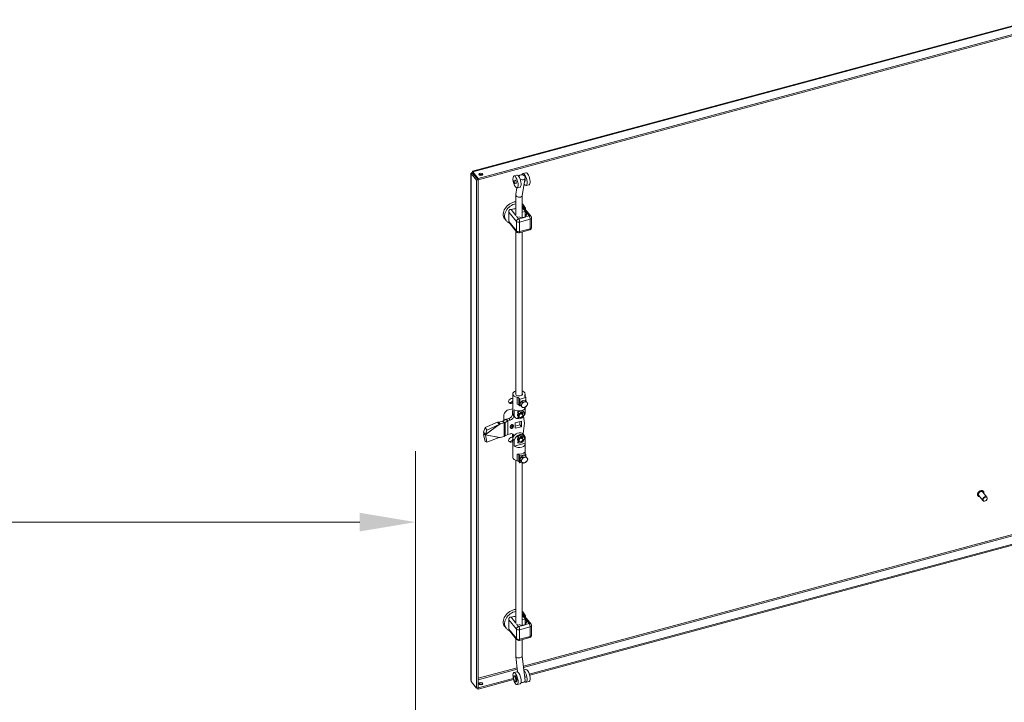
# Model space of a CAD drawing. Header units: inches. Extents: x 8 to 265, y 5 to 155.
# Tile 118 of 152: x 207 to 235, y 48 to 68. Entities that reach past the tile are written whole.
import ezdxf

# ---------------------------------------------------------------- set-up
doc = ezdxf.new("R2010")
doc.units = ezdxf.units.IN
doc.header["$LTSCALE"] = 16
doc.header["$MEASUREMENT"] = 0
for name, color, linetype, lineweight in [('Dimension (ANSI)', 7, 'Continuous', 5), ('Visible (ANSI)', 7, 'Continuous', 5), ('Visible Narrow (ANSI)', 7, 'Continuous', 5)]:
    doc.layers.add(name, color=color, linetype=linetype, lineweight=lineweight)
doc.styles.add('TAHOMA', font='tahoma.ttf')
doc.dimstyles.new('Default (ANSI)', dxfattribs={"dimscale": 16, "dimtxt": 0.07, "dimasz": 0.098425, "dimexe": 0.125, "dimexo": 0.0625, "dimgap": 0.031496, "dimtad": 0, "dimtih": 1, "dimtoh": 1, "dimrnd": 1e-08, "dimzin": 0, "dimdsep": 46, "dimtxsty": 'TAHOMA', "dimcen": 0.09, "dimdle": 0.393701, "dimclrd": 256, "dimclre": 256, "dimclrt": 256, "dimadec": 0, "dimazin": 0, "dimtfac": 1, "dimtofl": 0, "dimtmove": 0, "dimatfit": 3, "dimfxl": 1, "dimtolj": 1, "dimtzin": 0, "dimlwd": -1, "dimlwe": -1, "dimarcsym": 0})

# ---------------------------------------------------------------- blocks, each defined once
blk = doc.blocks.new('*D39')
at = {"layer": 'Defpoints', "color": 0, "transparency": 16777216}
for p in [(218.039, 53.522), (159.664, 45.403), (218.039, 45.403)]:
    blk.add_point(p, dxfattribs=at)
at = {"layer": 'Dimension (ANSI)', "transparency": 16777216}
for p, q in [((159.664, 46.403), (159.664, 55.522)), ((218.039, 46.403), (218.039, 55.522)), ((161.239, 53.522), (185.178, 53.522)), ((216.464, 53.522), (192.525, 53.522))]:
    blk.add_line(p, q, dxfattribs=at)
for points in [[(161.239, 53.784), (161.239, 53.259), (159.664, 53.522)], [(216.464, 53.784), (216.464, 53.259), (218.039, 53.522)]]:
    blk.add_solid(points, dxfattribs=at)
at = {"layer": 'Dimension (ANSI)', "transparency": 16777216, "insert": (188.851, 53.522), "char_height": 1.12, "attachment_point": 5, "style": 'TAHOMA'}
blk.add_mtext('\\A1;\\fTahoma|b0|i0;\\H1.1200;(58.37)\\P\\fTahoma|b0|i0;\\H1.1200;OPENING', dxfattribs=at)

msp = doc.modelspace()

# ---------------------------------------------------------------- linework, layer by layer
at = {"layer": 'Visible (ANSI)'}
for p, q in [((219.6414, 63.4116), (235.5117, 67.6842)), ((235.691, 67.4868), (219.8045, 63.2098)), ((235.691, 67.451), (219.8045, 63.174)), ((219.5995, 49.0553), (219.5995, 63.3579)), ((219.646, 63.3559), (219.6062, 63.3452)), ((219.6062, 63.3452), (219.7588, 63.1564)), ((219.6517, 63.3695), (219.6409, 63.3829)), ((219.646, 63.3559), (219.7985, 63.1671)), ((219.8045, 63.2098), (219.6519, 63.3987)), ((219.6519, 63.3629), (219.6519, 63.3987)), ((219.6519, 63.3629), (219.8045, 63.174)), ((220.8945, 63.3023), (220.8099, 63.2795)), ((221.1455, 63.3699), (221.061, 63.3471)), ((219.7985, 63.1671), (219.7588, 63.1564)), ((219.7588, 63.1564), (219.7588, 48.8441)), ((219.7985, 63.1671), (219.7985, 48.8548)), ((219.8045, 63.174), (219.8045, 63.2098)), ((220.7983, 63.1435), (220.8482, 63.157)), ((220.8225, 63.0534), (220.8725, 63.0668)), ((221.0451, 62.7305), (221.128, 63.2257)), ((221.1123, 63.1314), (221.1236, 63.1344)), ((221.2365, 63.032), (221.1519, 63.0092)), ((220.862, 62.1771), (220.862, 62.7457)), ((220.8626, 62.7526), (220.8941, 62.9409)), ((220.9854, 62.9644), (220.9009, 62.9416)), ((221.0457, 62.1022), (221.0457, 62.7339)), ((221.057, 62.4799), (221.0964, 62.4311)), ((220.8479, 62.2024), (220.862, 62.2062)), ((220.8479, 62.2024), (220.862, 62.1849)), ((221.0457, 62.2556), (221.1227, 62.2764)), ((221.2913, 62.1379), (221.0727, 62.4085)), ((221.1227, 62.2764), (221.177, 62.2092)), ((221.1301, 62.1255), (221.1227, 62.2764)), ((221.1496, 62.2018), (221.177, 62.2092)), ((220.5488, 62.0695), (220.5882, 62.0206)), ((220.8864, 61.7035), (220.6678, 61.9742)), ((221.3068, 61.8272), (221.3068, 62.0939)), ((220.862, 57.1165), (220.862, 61.7337)), ((220.959, 61.6799), (221.255, 61.7596)), ((221.0457, 57.1165), (221.0457, 61.7032)), ((220.7789, 56.7552), (220.7789, 57.1362)), ((220.9464, 57.0178), (220.9728, 56.9852)), ((220.9728, 56.9852), (221.1419, 57.0307)), ((220.9728, 56.9852), (220.9728, 56.7947)), ((221.0263, 56.9348), (220.9775, 56.8454)), ((221.1239, 56.961), (221.0263, 56.9348)), ((221.0263, 56.9348), (221.0543, 56.9001)), ((221.1156, 57.0634), (221.1419, 57.0307)), ((221.1239, 56.961), (221.152, 56.9263)), ((221.1288, 57.047), (221.1288, 57.1362)), ((221.1419, 57.0307), (221.1419, 56.9388)), ((220.6216, 56.6737), (220.7813, 56.7167)), ((220.7678, 56.6228), (220.7678, 56.5657)), ((220.7813, 56.5575), (220.7813, 56.7384)), ((220.8207, 56.5086), (220.8207, 56.6896)), ((220.9174, 56.6148), (220.9105, 56.6234)), ((220.9547, 56.5763), (220.9174, 56.6148)), ((220.9728, 56.7947), (220.9464, 56.8274)), ((220.9728, 56.7947), (221.0091, 56.8045)), ((220.9775, 56.8454), (221.0263, 56.7824)), ((220.9775, 56.8454), (221.0055, 56.8107)), ((220.996, 56.6245), (220.996, 56.597)), ((221.0329, 56.5972), (221.0195, 56.6138)), ((221.0263, 56.7824), (221.0543, 56.7477)), ((221.0879, 56.6275), (221.081, 56.636)), ((221.1264, 56.5909), (221.1264, 56.7384)), ((221.1288, 56.7552), (221.1288, 56.7637)), ((220.345, 56.3395), (219.9952, 56.185)), ((220.345, 56.3395), (220.3799, 56.2932)), ((220.4915, 56.3663), (220.3858, 56.3379)), ((220.3858, 56.3379), (220.4127, 56.3046)), ((220.5667, 56.4116), (220.4951, 56.3678)), ((220.5209, 56.3836), (220.5209, 56.556)), ((220.6345, 56.3746), (220.5629, 56.3308)), ((220.5987, 56.4249), (220.6621, 56.442)), ((220.6381, 56.3761), (220.7015, 56.3931)), ((220.798, 56.5268), (220.8374, 56.4779)), ((221.0198, 56.3655), (220.8485, 56.3194)), ((220.9105, 56.4464), (220.9388, 56.4909)), ((220.9174, 56.4379), (220.9105, 56.4464)), ((220.924, 56.5092), (220.9106, 56.5258)), ((220.9174, 56.4379), (220.9457, 56.4824)), ((220.9457, 56.4824), (220.9359, 56.4946)), ((220.9803, 56.26), (220.9803, 56.3548)), ((221.0198, 56.2112), (221.0198, 56.3655)), ((221.0434, 56.5841), (221.0621, 56.5946)), ((221.0546, 56.5703), (221.0448, 56.5825)), ((221.0504, 56.5756), (221.069, 56.586)), ((221.069, 56.586), (221.0621, 56.5946)), ((221.069, 56.5483), (221.0634, 56.5484)), ((221.0817, 56.5069), (221.11, 56.3126)), ((219.9952, 56.185), (219.9565, 56.0599)), ((219.9565, 56.0599), (219.9914, 56.0136)), ((220.0465, 56.1171), (219.9952, 56.185)), ((220.0465, 56.1171), (220.0077, 55.992)), ((220.3962, 56.2716), (220.0465, 56.1171)), ((220.3799, 56.2932), (220.3962, 56.2716)), ((220.4127, 56.3046), (220.4252, 56.289)), ((220.5309, 56.3175), (220.4252, 56.289)), ((220.7036, 56.2146), (220.7036, 56.1918)), ((220.7967, 56.2168), (220.7967, 56.2397)), ((220.8485, 56.3194), (220.8485, 56.1651)), ((220.8485, 56.2245), (220.9803, 56.26)), ((220.8485, 56.1651), (221.0198, 56.2112)), ((221.0198, 56.2112), (220.9803, 56.26)), ((221.11, 56.3126), (221.0686, 56.0057)), ((219.9565, 55.9926), (219.9952, 55.7909)), ((219.9565, 55.9926), (219.9914, 55.9833)), ((219.9629, 56.0335), (219.9898, 56.0002)), ((219.9898, 56.0002), (220.0023, 55.9847)), ((219.9914, 56.0136), (220.0077, 55.992)), ((219.9914, 55.9833), (220.0077, 55.979)), ((220.0465, 55.7774), (219.9952, 55.7909)), ((220.0077, 55.979), (220.0465, 55.7774)), ((220.3962, 55.9086), (220.0465, 55.7774)), ((220.5309, 55.9365), (220.4252, 55.908)), ((220.6345, 55.9936), (220.5629, 55.9498)), ((220.7015, 56.0121), (220.6381, 55.9951)), ((220.7678, 55.9942), (220.7678, 55.937)), ((220.7813, 55.8907), (220.7813, 55.7098)), ((220.8207, 55.8419), (220.8207, 55.661)), ((220.9174, 55.929), (220.9105, 55.9376)), ((220.9105, 55.7607), (220.9388, 55.8052)), ((220.924, 55.8235), (220.9106, 55.8401)), ((220.9547, 55.8905), (220.9174, 55.929)), ((220.9174, 55.7521), (220.9457, 55.7966)), ((220.9457, 55.7966), (220.9359, 55.8088)), ((220.996, 55.9388), (220.996, 55.9112)), ((221.0329, 55.9114), (221.0195, 55.928)), ((221.0434, 55.8983), (221.0621, 55.9088)), ((221.0546, 55.8846), (221.0448, 55.8968)), ((221.0504, 55.8898), (221.069, 55.9003)), ((221.069, 55.9003), (221.0621, 55.9088)), ((221.069, 55.8625), (221.0634, 55.8627)), ((221.0702, 56.0037), (221.1097, 55.9549)), ((221.0879, 55.9417), (221.081, 55.9503)), ((221.1264, 55.9242), (221.1264, 55.7432)), ((220.7789, 55.7265), (220.7789, 55.3455)), ((220.8207, 55.661), (221.1264, 55.7432)), ((220.9174, 55.7521), (220.9105, 55.7607)), ((221.1288, 55.7265), (221.1288, 55.4469)), ((220.862, 55.2595), (220.862, 50.6856)), ((220.9728, 55.3851), (220.9464, 55.4177)), ((220.9464, 55.2272), (220.9728, 55.1946)), ((221.1419, 55.4306), (220.9728, 55.3851)), ((220.9728, 55.1946), (220.9728, 55.3851)), ((221.0263, 55.3727), (220.9775, 55.2834)), ((220.9775, 55.2834), (221.0263, 55.2203)), ((220.9775, 55.2834), (221.0055, 55.2487)), ((221.1239, 55.399), (221.0263, 55.3727)), ((221.0263, 55.3727), (221.0543, 55.338)), ((221.0263, 55.2203), (221.0543, 55.1856)), ((221.1419, 55.4306), (221.1156, 55.4633)), ((221.1239, 55.399), (221.152, 55.3643)), ((221.1419, 55.3767), (221.1419, 55.4306)), ((221.0338, 55.211), (220.9728, 55.1946)), ((221.0457, 55.1963), (221.0457, 50.6108)), ((234.0425, 54.384), (234.0408, 54.386)), ((233.8871, 54.2585), (233.8855, 54.2606)), ((234.0248, 54.1291), (233.9092, 54.2723)), ((234.1401, 54.2221), (234.0244, 54.3653)), ((221.243, 49.2384), (235.691, 53.1281)), ((221.2538, 49.2055), (235.691, 53.0923)), ((221.0457, 50.7642), (221.1227, 50.7849)), ((221.057, 50.9885), (221.0964, 50.9397)), ((221.2913, 50.6464), (221.0727, 50.9171)), ((221.1227, 50.7849), (221.177, 50.7178)), ((221.1301, 50.6341), (221.1227, 50.7849)), ((220.5488, 50.578), (220.5882, 50.5292)), ((220.8479, 50.7109), (220.862, 50.7147)), ((220.8479, 50.7109), (220.862, 50.6934)), ((221.1496, 50.7104), (221.177, 50.7178)), ((221.3068, 50.3358), (221.3068, 50.6024)), ((220.8864, 50.2121), (220.6678, 50.4828)), ((220.862, 50.2423), (220.862, 49.736)), ((220.959, 50.1885), (221.255, 50.2682)), ((221.0457, 50.2118), (221.0457, 49.7443)), ((220.8621, 49.7335), (220.9137, 49.2979)), ((221.0457, 49.7456), (221.1108, 49.1955)), ((219.8045, 48.8511), (220.7914, 49.1168)), ((220.8099, 49.278), (220.8945, 49.3008)), ((220.8263, 49.1918), (220.8136, 49.1884)), ((221.092, 49.354), (221.1455, 49.3683)), ((221.118, 49.1345), (221.1287, 49.0445)), ((221.1236, 49.1329), (221.1184, 49.1315)), ((219.7588, 48.8441), (219.6062, 49.033)), ((219.7985, 48.8548), (219.7588, 48.8441)), ((219.7772, 48.8491), (219.8045, 48.8153)), ((219.7985, 48.8584), (219.8045, 48.8511)), ((219.8045, 48.8153), (220.7999, 49.0833)), ((219.8045, 48.8511), (219.8045, 48.8153)), ((220.8718, 49.0228), (220.8591, 49.0194)), ((220.9009, 48.9401), (220.9854, 48.9628)), ((221.1519, 49.0077), (221.2365, 49.0304))]:
    msp.add_line(p, q, dxfattribs=at)
for centre, start, end in [((221.2368, 62.0939), 0, 38.92672), ((220.9408, 61.7475), 218.92672, 285.06807), ((221.2368, 61.8272), 285.06801, 0), ((221.2368, 50.6024), 0, 38.92672), ((221.2368, 50.3358), 285.06801, 0), ((220.9408, 50.2561), 218.92672, 285.06807)]:
    msp.add_arc(centre, 0.07, start, end, dxfattribs=at)
for centre, major_axis, ratio in [((219.8761, 63.3235), (-0.0557, 0), 0.5773503), ((220.8104, 63.0985), (0.0121, -0.0451), 0.3450664), ((220.8104, 63.0985), (0.0082, -0.0304), 0.3450664), ((221.0002, 56.5264), (-0.0544, -0.044), 0.7399972), ((221.0051, 56.5202), (0.0454, 0.0366), 0.7399972), ((221.0002, 55.8406), (-0.0544, -0.044), 0.7399972), ((221.0051, 55.8345), (0.0454, 0.0366), 0.7399972), ((234.0824, 54.1756), (-0.0576, -0.0465), 0.7399972), ((234.0864, 54.1707), (0.0504, 0.0407), 0.7399972), ((220.8554, 49.109), (0.0455, -0.169), 0.3450662), ((219.8761, 48.9648), (-0.0557, 0), 0.5773503)]:
    msp.add_ellipse(centre, major_axis=major_axis, ratio=ratio, dxfattribs=at)
for centre, major_axis, ratio, start_param, end_param in [((219.8761, 63.2877), (-0.0557, 0), 0.5773503, 3.7319507, 5.6928272), ((220.8554, 63.1106), (0.0455, -0.169), 0.3450664, 4.8682227, 10.8397406), ((220.94, 63.1333), (0.0455, -0.169), 0.3450664, 0, 3.1415927), ((221.0375, 63.2409), (-0.0906, 0.0152), 0.7492029, 1.1008593, 6.1630794), ((221.1064, 63.1782), (0.0455, -0.169), 0.3450664, 5.5069145, 10.0110575), ((221.191, 63.2009), (0.0455, -0.169), 0.3450664, 0, 3.1415927), ((220.8554, 63.1106), (-0.0127, 0.0473), 0.3450664, 2.831748, 6.5930299), ((221.1064, 63.1782), (0.0127, -0.0473), 0.3450664, 5.9733407, 7.9454316), ((220.9538, 62.7415), (0.0917, -0.0076), 0.6722337, 3.0857593, 3.6337583), ((220.9538, 62.7415), (-0.0917, 0.0076), 0.6722337, 0.4921657, 3.0857593), ((220.8029, 62.2747), (-0.2541, -0.2052), 0.7399972, 3.9727176, 6.2831853), ((220.8029, 62.2747), (0.2541, 0.2052), 0.7399972, 0, 0.0703534), ((221.0395, 62.1722), (0.1214, 0), 0.5773503, 5.429581, 6.7195176), ((222.0566, 62.2595), (0.7986, 0.645), 0.7399972, 2.3784123, 2.4619022), ((221.0395, 62.1722), (-0.1214, 0), 0.5773503, 0.7571608, 1.7262689), ((220.9538, 57.1362), (-0.175, 0), 0.5773503, 5.2650258, 7.5605757), ((220.9538, 57.1362), (0.175, 0), 0.5773503, 5.8784596, 7.3013448), ((220.7358, 56.9391), (-0.0645, -0.0521), 0.7399972, 3.5632851, 7.9256728), ((220.7172, 56.9621), (-0.0645, -0.0521), 0.7399972, 0.2425912, 1.992925), ((220.9538, 57.1362), (0.098, 0), 0.5773503, 2.7858295, 6.6389485), ((220.883, 57.0008), (0.07, 0), 0.5773503, 0.4363323, 1.2774276), ((221.0574, 56.8937), (0.0481, 0.0388), 0.7399972, 1.8343638, 2.3242113), ((221.1067, 56.8326), (-0.0726, -0.0586), 0.7399972, 4.1736827, 5.2208802), ((221.0574, 56.8937), (0.0481, 0.0388), 0.7399972, 0.8291721, 1.2350079), ((221.1067, 56.8326), (0.0726, 0.0586), 0.7399972, 6.2680778, 7.3152753), ((221.179, 57.0805), (-0.07, 0), 0.5773503, 5.8784224, 6.7195176), ((221.1067, 56.8326), (0.0726, 0.0586), 0.7399972, 5.2208802, 6.2680778), ((220.7358, 56.5109), (0.2088, 0.1687), 0.7399972, 1.5206658, 2.1143105), ((220.8947, 56.657), (-0.1089, -0.088), 0.7399972, 5.279574, 5.7444791), ((220.9538, 56.7552), (-0.175, 0), 0.5773503, 0, 0.1663995), ((220.9538, 56.7552), (0.175, 0), 0.5773503, 3.8478578, 6.2831853), ((220.883, 56.8103), (-0.07, 0), 0.5773503, 3.577925, 4.4189936), ((220.9785, 56.5532), (0.1025, 0.0828), 0.7399972, 1.1950388, 1.6379724), ((220.9854, 56.5447), (0.1025, 0.0828), 0.7399972, 3.5678006, 7.9211577), ((220.9903, 56.5386), (-0.0544, -0.044), 0.7399972, 3.1415927, 6.2831853), ((220.9854, 56.5447), (0.074, 0.0597), 0.7399972, 5.9901378, 7.1922661), ((220.9736, 56.5593), (0.0563, 0.0454), 0.7399972, 5.9891781, 6.9664476), ((220.9785, 56.5532), (0.0544, 0.044), 0.7399972, 6.1003817, 7.036195), ((221.1067, 56.8326), (-0.0726, -0.0586), 0.7399972, 5.2208802, 6.2680778), ((220.9785, 56.5532), (0.1025, 0.0828), 0.7399972, 0, 0.586989), ((221.1067, 56.8326), (-0.0726, -0.0586), 0.7399972, 6.2680778, 7.3152753), ((220.9785, 56.5532), (0.074, 0.0597), 0.7399972, 5.9901378, 6.2050377), ((221.1067, 56.8326), (0.0726, 0.0586), 0.7399972, 4.1736827, 5.2208802), ((220.4866, 56.3724), (-0.0117, 0), 0.5773503, 2.0071286, 2.3845496), ((220.4866, 56.3724), (-0.105, 0), 0.5773503, 2.0071286, 2.3845496), ((220.643, 56.37), (-0.105, 0), 0.5773503, 5.1487212, 5.5261423), ((220.643, 56.37), (-0.0117, 0), 0.5773503, 5.1487212, 5.5261423), ((220.6621, 56.5372), (0.0907, 0.0733), 0.7399972, 4.1736828, 5.7444791), ((220.7015, 56.4884), (-0.0907, -0.0733), 0.7399972, 1.0320901, 2.5870555), ((220.9538, 56.6123), (0.1747, 0.0618), 0.1449686, 2.6540733, 2.9240063), ((220.9341, 56.6367), (-0.1361, -0.1099), 0.7399972, 6.014412, 6.2831853), ((220.9538, 56.6123), (-0.082, 0.2319), 0.6665317, 1.5196093, 1.7895423), ((220.9736, 56.5879), (-0.1361, -0.1099), 0.7399972, 6.014412, 6.9455416), ((220.9736, 56.5593), (-0.0563, -0.0454), 0.7399972, 4.8031851, 6.5771925), ((220.9785, 56.5532), (-0.0544, -0.044), 0.7399972, 4.7938018, 6.4659889), ((220.9785, 56.5532), (-0.0454, -0.0366), 0.7399972, 4.7966494, 5.9930226), ((220.9785, 56.5532), (0.0454, 0.0366), 0.7399972, 0.2901627, 0.6951868), ((220.9854, 56.5447), (0.074, 0.0597), 0.7399972, 5.263857, 5.4988205), ((220.9736, 56.5879), (0.1361, 0.1099), 0.7399972, 5.0167228, 5.4745459), ((220.7502, 56.2272), (0.0399, 0.0323), 0.7399972, 5.7444791, 8.8860718), ((220.7502, 56.2043), (-0.0399, -0.0323), 0.7399972, 5.7444791, 8.8860718), ((220.9341, 55.8938), (0.1361, 0.1099), 0.7399972, 0, 2.3329536), ((220.4866, 55.9914), (-0.105, 0), 0.5773503, 2.0071286, 2.3845496), ((220.643, 55.989), (-0.0117, 0), 0.5773503, 5.1487212, 5.5261423), ((220.7358, 55.8442), (-0.0645, -0.0521), 0.7399972, 3.6902859, 7.9654666), ((220.7172, 55.8671), (-0.0645, -0.0521), 0.7399972, 0.2425912, 2.0515314), ((220.7015, 55.9169), (0.0907, 0.0733), 0.7399972, 5.7444791, 7.3152754), ((220.7358, 56.0822), (-0.0645, -0.0521), 0.7399972, 0.5772321, 1.0968109), ((220.6621, 55.9657), (0.0907, 0.0733), 0.7399972, 5.7444791, 5.9110834), ((220.8947, 55.9712), (-0.1089, -0.088), 0.7399972, 5.7444791, 6.2093842), ((220.9538, 55.8694), (-0.082, 0.2319), 0.6665318, 1.2496764, 1.5196094), ((220.9538, 55.8694), (-0.1747, -0.0618), 0.1449685, 5.5257333, 5.7956662), ((220.9736, 55.845), (0.1361, 0.1099), 0.7399972, 6.0144123, 8.6161389), ((220.9736, 55.8735), (-0.0563, -0.0454), 0.7399972, 4.8031851, 6.5771925), ((220.9785, 55.8674), (0.1025, 0.0828), 0.7399972, 0, 1.6379724), ((220.9785, 55.8674), (-0.0544, -0.044), 0.7399972, 4.7938018, 6.4659889), ((220.9854, 55.8589), (0.1025, 0.0828), 0.7399972, 3.5678006, 7.9211577), ((220.9785, 55.8674), (-0.0454, -0.0366), 0.7399972, 4.7966494, 5.9930226), ((220.9903, 55.8528), (-0.0544, -0.044), 0.7399972, 3.1415927, 6.2831853), ((220.9854, 55.8589), (0.074, 0.0597), 0.7399972, 5.9901378, 7.1922661), ((220.9736, 55.8735), (0.0563, 0.0454), 0.7399972, 5.9891781, 6.9664476), ((220.9785, 55.8674), (0.0544, 0.044), 0.7399972, 6.1003817, 7.036195), ((220.9785, 55.8674), (0.0454, 0.0366), 0.7399972, 0.2901627, 0.6951868), ((220.9785, 55.8674), (0.074, 0.0597), 0.7399972, 5.9901378, 6.2050377), ((220.9854, 55.8589), (0.074, 0.0597), 0.7399972, 5.263857, 5.4988205), ((220.9538, 55.7265), (-0.175, 0), 0.5773504, 6.1167858, 6.4495847), ((220.9538, 55.7265), (0.175, 0), 0.5773504, 3.8478576, 6.4495847), ((220.9538, 55.536), (0.175, 0), 0.5773504, 4.4189935, 5.8784488), ((221.179, 55.4803), (-0.07, 0), 0.5773504, 5.8784488, 6.7195175), ((220.9538, 55.3455), (-0.175, 0), 0.5773504, 0, 1.2773902), ((220.883, 55.4006), (0.07, 0), 0.5773504, 0.4363321, 1.2774008), ((220.883, 55.2101), (-0.07, 0), 0.5773504, 3.5779248, 4.4190201), ((221.0574, 55.3316), (0.0481, 0.0388), 0.7399972, 1.8343643, 2.3242113), ((221.1067, 55.2706), (-0.0726, -0.0586), 0.7399972, 5.2208805, 6.268078), ((221.1067, 55.2706), (-0.0726, -0.0586), 0.7399972, 4.1736829, 5.2208805), ((221.0574, 55.3316), (0.0481, 0.0388), 0.7399972, 0.829172, 1.2350086), ((221.1067, 55.2706), (0.0726, 0.0586), 0.7399972, 6.268078, 7.3152756), ((221.1067, 55.2706), (0.0726, 0.0586), 0.7399972, 4.1736829, 5.2208805), ((221.1067, 55.2706), (0.0726, 0.0586), 0.7399972, 5.2208805, 6.268078), ((221.1067, 55.2706), (-0.0726, -0.0586), 0.7399972, 6.268078, 7.3152756), ((233.9668, 54.3188), (-0.0576, -0.0465), 0.7399972, 3.1415927, 6.2831853), ((220.8029, 50.7833), (-0.2541, -0.2052), 0.7399972, 3.9727125, 6.2831853), ((220.8029, 50.7833), (0.2541, 0.2052), 0.7399972, 0, 0.0703445), ((221.0395, 50.6808), (-0.1214, 0), 0.5773503, 0.7571516, 1.7262689), ((221.0395, 50.6808), (0.1214, 0), 0.5773503, 5.429581, 6.7195176), ((222.0566, 50.768), (0.7986, 0.645), 0.7399972, 2.3784123, 2.4619022), ((220.9538, 49.7402), (-0.0918, -0.0054), 0.4786455, 6.2549639, 6.691296), ((220.9538, 49.7402), (0.0918, 0.0054), 0.4786455, 3.5497034, 6.2549639), ((220.94, 49.1318), (-0.0455, 0.169), 0.3450662, 3.1415927, 6.2831853), ((221.1064, 49.1766), (0.0455, -0.169), 0.3450662, 5.7390841, 8.9229258), ((221.1064, 49.1766), (0.0127, -0.0473), 0.3450662, 6.2511766, 8.6552766), ((221.191, 49.1994), (-0.0455, 0.169), 0.3450662, 3.1415927, 6.2831853), ((221.236, 49.2115), (-0.0121, 0.0451), 0.3450662, 4.0911826, 5.3335954), ((219.8761, 48.9289), (-0.0557, 0), 0.5773503, 3.7319507, 5.6928272), ((221.0375, 49.0337), (0.0912, 0.0108), 0.3661523, 4.361988, 6.2831853)]:
    msp.add_ellipse(centre, major_axis=major_axis, ratio=ratio, start_param=start_param, end_param=end_param, dxfattribs=at)
for points, knots in [([(219.6409, 63.3829), (219.618, 63.3806), (219.6017, 63.3709), (219.5997, 63.3602), (219.5988, 63.3551), (219.6011, 63.3498), (219.6062, 63.3452)], [0, 0, 0, 0, 1.0578122, 1.0578122, 1.0578122, 1.5707963, 1.5707963, 1.5707963, 1.5707963]), ([(219.6519, 63.3987), (219.6455, 63.4131), (219.6394, 63.4154), (219.6385, 63.4051), (219.638, 63.4), (219.6388, 63.3923), (219.6409, 63.3829)], [0, 0, 0, 0, 1.0578122, 1.0578122, 1.0578122, 1.5707963, 1.5707963, 1.5707963, 1.5707963]), ([(219.6539, 63.3605), (219.6461, 63.3608), (219.6419, 63.3586), (219.644, 63.3569), (219.6444, 63.3565), (219.6451, 63.3562), (219.646, 63.3559)], [0.2381146, 0.2381146, 0.2381146, 0.2381146, 1.3404708, 1.3404708, 1.3404708, 1.5707963, 1.5707963, 1.5707963, 1.5707963]), ([(219.6519, 63.3639), (219.6519, 63.366), (219.6518, 63.368), (219.6515, 63.3715), (219.6513, 63.3731), (219.651, 63.3756), (219.6508, 63.3765), (219.6505, 63.3776), (219.6505, 63.3779), (219.6505, 63.3779)], [0, 0, 0, 0, 0.02898239, 0.02898239, 0.05742976, 0.05742976, 0.08589742, 0.08589742, 0.1107465, 0.1107465, 0.1107465, 0.1107465]), ([(221.1445, 62.3196), (221.1419, 62.3371), (221.1375, 62.3544), (221.1227, 62.3926), (221.111, 62.413), (221.0964, 62.4311)], [7.97949832, 7.97949832, 7.97949832, 7.97949832, 8.15926154, 8.15926154, 8.39268796, 8.39268796, 8.39268796, 8.39268796]), ([(220.7272, 62.3358), (220.7205, 62.3355), (220.7138, 62.3345), (220.7005, 62.3308), (220.6939, 62.328), (220.6852, 62.3223), (220.6826, 62.3202), (220.6789, 62.3166), (220.6778, 62.3154), (220.6766, 62.3141), (220.6749, 62.312), (220.6733, 62.3098), (220.6697, 62.304), (220.6679, 62.3003), (220.6637, 62.2883), (220.6626, 62.2796), (220.663, 62.2679), (220.6633, 62.2647), (220.6638, 62.2616)], [1.80147316, 1.80147316, 1.80147316, 1.80147316, 1.88751364, 1.88751364, 1.97916091, 1.97916091, 2.02311438, 2.02311438, 2.04553613, 2.04553613, 2.04553613, 2.08110601, 2.08110601, 2.13460656, 2.13460656, 2.24734123, 2.24734123, 2.28984905, 2.28984905, 2.28984905, 2.28984905]), ([(220.6638, 62.2616), (220.6677, 62.2369), (220.6692, 62.2123), (220.6705, 62.1647), (220.6703, 62.1414), (220.6703, 62.1201)], [-2.88540349, -2.88540349, -2.88540349, -2.88540349, -2.55116102, -2.55116102, -2.21523989, -2.21523989, -2.21523989, -2.21523989]), ([(220.862, 62.3622), (220.844, 62.3573), (220.8251, 62.3523), (220.7798, 62.3417), (220.7532, 62.3369), (220.7272, 62.3358)], [-2.12385826, -2.12385826, -2.12385826, -2.12385826, -1.87931876, -1.87931876, -1.54507628, -1.54507628, -1.54507628, -1.54507628]), ([(221.0727, 62.4085), (221.0723, 62.409), (221.072, 62.4094), (221.0698, 62.412), (221.0678, 62.4139), (221.0646, 62.4164), (221.0635, 62.4172), (221.0624, 62.4179), (221.0606, 62.419), (221.0588, 62.42), (221.0542, 62.4218), (221.0513, 62.4224), (221.0475, 62.4227), (221.0466, 62.4227), (221.0457, 62.4227)], [1.97097961, 1.97097961, 1.97097961, 1.97097961, 1.97916091, 1.97916091, 2.02311438, 2.02311438, 2.04553613, 2.04553613, 2.04553613, 2.08110601, 2.08110601, 2.13460656, 2.13460656, 2.15177168, 2.15177168, 2.15177168, 2.15177168]), ([(220.5882, 62.0206), (220.605, 61.9999), (220.6255, 61.9823), (220.6606, 61.9614), (220.6737, 61.9552), (220.6871, 61.9502)], [5.25109531, 5.25109531, 5.25109531, 5.25109531, 5.51857275, 5.51857275, 5.66428495, 5.66428495, 5.66428495, 5.66428495]), ([(220.6638, 61.9949), (220.6628, 61.991), (220.6625, 61.9873), (220.6638, 61.9804), (220.6653, 61.9772), (220.6678, 61.9742)], [1.80147316, 1.80147316, 1.80147316, 1.80147316, 1.88751364, 1.88751364, 1.97097961, 1.97097961, 1.97097961, 1.97097961]), ([(220.6703, 62.1201), (220.6703, 62.0988), (220.6705, 62.0752), (220.6692, 62.0306), (220.6677, 62.0099), (220.6638, 61.9949)], [2.21523989, 2.21523989, 2.21523989, 2.21523989, 2.55116102, 2.55116102, 2.88540349, 2.88540349, 2.88540349, 2.88540349]), ([(221.1193, 62.1194), (221.1088, 62.1141), (221.096, 62.1094), (221.0736, 62.1047), (221.0659, 62.1037), (221.0583, 62.103)], [-1.59808298, -1.59808298, -1.59808298, -1.59808298, -1.43464, -1.43464, -1.34821757, -1.34821757, -1.34821757, -1.34821757]), ([(220.4252, 56.289), (220.4203, 56.2862), (220.4154, 56.2834), (220.4058, 56.2776), (220.401, 56.2746), (220.3962, 56.2716)], [0, 0, 0, 0, 0.07351114, 0.07351114, 0.14702229, 0.14702229, 0.14702229, 0.14702229]), ([(220.0077, 55.992), (220.0068, 55.9909), (220.0058, 55.9897), (220.004, 55.9873), (220.0032, 55.986), (220.0023, 55.9847)], [0, 0, 0, 0, 0.020892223, 0.020892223, 0.041784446, 0.041784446, 0.041784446, 0.041784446]), ([(220.0023, 55.9847), (220.0032, 55.9838), (220.004, 55.9829), (220.0058, 55.981), (220.0068, 55.98), (220.0077, 55.979)], [0, 0, 0, 0, 0.020892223, 0.020892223, 0.041784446, 0.041784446, 0.041784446, 0.041784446]), ([(220.4252, 55.908), (220.4203, 55.9082), (220.4154, 55.9083), (220.4058, 55.9085), (220.401, 55.9086), (220.3962, 55.9086)], [0, 0, 0, 0, 0.07351114, 0.07351114, 0.14702229, 0.14702229, 0.14702229, 0.14702229]), ([(233.8855, 54.2606), (233.8805, 54.2667), (233.8769, 54.2739), (233.8724, 54.2896), (233.8717, 54.2982), (233.8733, 54.316), (233.8757, 54.3252), (233.8833, 54.3434), (233.8886, 54.3523), (233.9015, 54.3688), (233.9091, 54.3764), (233.926, 54.3896), (233.9352, 54.3952), (233.9542, 54.4036), (233.9641, 54.4066), (233.9835, 54.4095), (233.993, 54.4094), (234.0107, 54.4064), (234.0189, 54.4034), (234.0317, 54.3955), (234.0367, 54.3911), (234.0408, 54.386)], [5.744479, 5.744479, 5.744479, 5.744479, 6.0526875, 6.0526875, 6.3658036, 6.3658036, 6.6865693, 6.6865693, 7.010948, 7.010948, 7.3360859, 7.3360859, 7.6612673, 7.6612673, 7.9863771, 7.9863771, 8.3105053, 8.3105053, 8.6303694, 8.6303694, 8.8860716, 8.8860716, 8.8860716, 8.8860716]), ([(234.0425, 54.384), (234.0474, 54.3779), (234.0511, 54.3707), (234.0555, 54.355), (234.0562, 54.3464), (234.0551, 54.3346), (234.0547, 54.3316), (234.0541, 54.3286)], [2.60288632, 2.60288632, 2.60288632, 2.60288632, 2.91109485, 2.91109485, 3.22421096, 3.22421096, 3.33021716, 3.33021716, 3.33021716, 3.33021716]), ([(233.9388, 54.2355), (233.9344, 54.2356), (233.9301, 54.236), (233.9172, 54.2382), (233.909, 54.2412), (233.8962, 54.2491), (233.8912, 54.2534), (233.8871, 54.2585)], [5.01714814, 5.01714814, 5.01714814, 5.01714814, 5.16891262, 5.16891262, 5.48877676, 5.48877676, 5.74447898, 5.74447898, 5.74447898, 5.74447898]), ([(220.7272, 50.8444), (220.7205, 50.8441), (220.7138, 50.8431), (220.7005, 50.8394), (220.6939, 50.8366), (220.6852, 50.8308), (220.6826, 50.8287), (220.6789, 50.8252), (220.6778, 50.8239), (220.6766, 50.8226), (220.6749, 50.8206), (220.6733, 50.8184), (220.6697, 50.8126), (220.6679, 50.8089), (220.6637, 50.7969), (220.6626, 50.7882), (220.663, 50.7765), (220.6633, 50.7733), (220.6638, 50.7701)], [1.80147316, 1.80147316, 1.80147316, 1.80147316, 1.88751364, 1.88751364, 1.97916091, 1.97916091, 2.02311438, 2.02311438, 2.04553613, 2.04553613, 2.04553613, 2.08110601, 2.08110601, 2.13460656, 2.13460656, 2.24734123, 2.24734123, 2.28984905, 2.28984905, 2.28984905, 2.28984905]), ([(220.862, 50.8708), (220.844, 50.8659), (220.8251, 50.8609), (220.7798, 50.8503), (220.7532, 50.8455), (220.7272, 50.8444)], [-2.12386523, -2.12386523, -2.12386523, -2.12386523, -1.87931876, -1.87931876, -1.54507628, -1.54507628, -1.54507628, -1.54507628]), ([(221.0727, 50.9171), (221.0723, 50.9175), (221.072, 50.9179), (221.0698, 50.9205), (221.0678, 50.9225), (221.0646, 50.925), (221.0635, 50.9258), (221.0624, 50.9265), (221.0606, 50.9276), (221.0588, 50.9285), (221.0542, 50.9303), (221.0513, 50.931), (221.0475, 50.9313), (221.0466, 50.9313), (221.0457, 50.9313)], [1.97097961, 1.97097961, 1.97097961, 1.97097961, 1.97916091, 1.97916091, 2.02311438, 2.02311438, 2.04553613, 2.04553613, 2.04553613, 2.08110601, 2.08110601, 2.13460656, 2.13460656, 2.15176223, 2.15176223, 2.15176223, 2.15176223]), ([(221.1445, 50.8282), (221.1419, 50.8457), (221.1375, 50.863), (221.1227, 50.9012), (221.111, 50.9216), (221.0964, 50.9397)], [7.97949832, 7.97949832, 7.97949832, 7.97949832, 8.15926154, 8.15926154, 8.39268796, 8.39268796, 8.39268796, 8.39268796]), ([(220.5882, 50.5292), (220.605, 50.5085), (220.6255, 50.4909), (220.6606, 50.47), (220.6737, 50.4638), (220.6871, 50.4588)], [5.25109531, 5.25109531, 5.25109531, 5.25109531, 5.51857275, 5.51857275, 5.66428495, 5.66428495, 5.66428495, 5.66428495]), ([(220.6638, 50.5034), (220.6628, 50.4996), (220.6625, 50.4959), (220.6638, 50.489), (220.6653, 50.4858), (220.6678, 50.4828)], [1.80147316, 1.80147316, 1.80147316, 1.80147316, 1.88751364, 1.88751364, 1.97097961, 1.97097961, 1.97097961, 1.97097961]), ([(220.6638, 50.7701), (220.6677, 50.7455), (220.6692, 50.7209), (220.6705, 50.6733), (220.6703, 50.65), (220.6703, 50.6287)], [-2.88540349, -2.88540349, -2.88540349, -2.88540349, -2.55116102, -2.55116102, -2.21523989, -2.21523989, -2.21523989, -2.21523989]), ([(220.6703, 50.6287), (220.6703, 50.6074), (220.6705, 50.5837), (220.6692, 50.5392), (220.6677, 50.5185), (220.6638, 50.5034)], [2.21523989, 2.21523989, 2.21523989, 2.21523989, 2.55116102, 2.55116102, 2.88540349, 2.88540349, 2.88540349, 2.88540349]), ([(221.1193, 50.628), (221.1088, 50.6227), (221.096, 50.6179), (221.0736, 50.6133), (221.0659, 50.6122), (221.0583, 50.6115)], [-1.59808298, -1.59808298, -1.59808298, -1.59808298, -1.43464, -1.43464, -1.34821757, -1.34821757, -1.34821757, -1.34821757]), ([(220.8136, 49.1884), (220.8104, 49.1875), (220.8076, 49.1857), (220.8024, 49.1803), (220.8004, 49.1765), (220.7969, 49.1662), (220.7958, 49.1592), (220.7951, 49.1438), (220.7955, 49.1354), (220.7976, 49.1181), (220.7992, 49.1092), (220.8035, 49.0915), (220.8062, 49.0827), (220.8123, 49.0661), (220.8158, 49.0583), (220.8233, 49.0442), (220.8274, 49.038), (220.836, 49.0277), (220.8405, 49.0236), (220.8498, 49.0191), (220.8546, 49.0182), (220.8591, 49.0194)], [1.6399213, 1.6399213, 1.6399213, 1.6399213, 1.8456469, 1.8456469, 2.1129647, 2.1129647, 2.4701728, 2.4701728, 2.8117665, 2.8117665, 3.1431259, 3.1431259, 3.4716148, 3.4716148, 3.8012099, 3.8012099, 4.1369839, 4.1369839, 4.4891531, 4.4891531, 4.781514, 4.781514, 4.781514, 4.781514]), ([(220.8718, 49.0228), (220.875, 49.0237), (220.8778, 49.0255), (220.883, 49.0309), (220.885, 49.0347), (220.8885, 49.045), (220.8896, 49.052), (220.8903, 49.0675), (220.8899, 49.0758), (220.8878, 49.0931), (220.8862, 49.1021), (220.8819, 49.1197), (220.8792, 49.1285), (220.873, 49.1451), (220.8696, 49.1529), (220.862, 49.167), (220.858, 49.1732), (220.8494, 49.1836), (220.8448, 49.1876), (220.8356, 49.1922), (220.8308, 49.193), (220.8263, 49.1918)], [4.781514, 4.781514, 4.781514, 4.781514, 4.9872395, 4.9872395, 5.2545574, 5.2545574, 5.6117654, 5.6117654, 5.9533592, 5.9533592, 6.2847185, 6.2847185, 6.6132074, 6.6132074, 6.9428025, 6.9428025, 7.2785766, 7.2785766, 7.6307458, 7.6307458, 7.9231066, 7.9231066, 7.9231066, 7.9231066]), ([(221.1139, 49.1595), (221.1132, 49.1651), (221.1127, 49.1716), (221.1118, 49.1841), (221.1114, 49.1902), (221.1108, 49.1955)], [0, 0, 0, 0, 0.07835135, 0.07835135, 0.15329967, 0.15329967, 0.15329967, 0.15329967]), ([(221.118, 49.1345), (221.1178, 49.1367), (221.1171, 49.14), (221.1154, 49.1485), (221.1145, 49.1538), (221.1139, 49.1595)], [1.09834493, 1.09834493, 1.09834493, 1.09834493, 1.17329325, 1.17329325, 1.2516446, 1.2516446, 1.2516446, 1.2516446])]:
    msp.add_open_spline(points, degree=3, knots=knots, dxfattribs=at)
for points, weights in [([(221.0543, 56.9001), (221.0448, 56.8718), (221.0334, 56.851)], [1.77224318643, 1.90932667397, 1.90932667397]), ([(221.1067, 56.9088), (221.084, 56.9027), (221.0543, 56.9001)], [1.90932667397, 1.90932667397, 1.77224318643]), ([(221.152, 56.9263), (221.1293, 56.9149), (221.1067, 56.9088)], [1.77224318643, 1.90932667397, 1.90932667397]), ([(221.1799, 56.8905), (221.1686, 56.9051), (221.152, 56.9263)], [1.90932667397, 1.90932667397, 1.77224318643]), ([(221.2008, 56.8633), (221.1912, 56.8758), (221.1799, 56.8905)], [1.77224318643, 1.90932667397, 1.90932667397]), ([(221.0334, 56.851), (221.0221, 56.8303), (221.0055, 56.8107)], [1.90932667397, 1.90932667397, 1.77224318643]), ([(221.0055, 56.8107), (221.0221, 56.7895), (221.0334, 56.7748)], [1.77224318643, 1.90932667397, 1.90932667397]), ([(221.0334, 56.7748), (221.0448, 56.7602), (221.0543, 56.7477)], [1.90932667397, 1.90932667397, 1.77224318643]), ([(221.0543, 56.7477), (221.084, 56.7503), (221.1067, 56.7564)], [1.77224318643, 1.90932667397, 1.90932667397]), ([(221.1067, 56.7564), (221.1293, 56.7625), (221.152, 56.774)], [1.90932667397, 1.90932667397, 1.77224318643]), ([(221.152, 56.774), (221.1686, 56.7935), (221.1799, 56.8143)], [1.77224318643, 1.90932667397, 1.90932667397]), ([(221.1799, 56.8143), (221.1912, 56.835), (221.2008, 56.8633)], [1.90932667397, 1.90932667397, 1.77224318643]), ([(221.0334, 55.289), (221.0221, 55.2683), (221.0055, 55.2487)], [1.90932667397, 1.90932667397, 1.77224318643]), ([(221.0055, 55.2487), (221.0221, 55.2274), (221.0334, 55.2128)], [1.77224318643, 1.90932667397, 1.90932667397]), ([(221.0543, 55.338), (221.0448, 55.3097), (221.0334, 55.289)], [1.77224318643, 1.90932667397, 1.90932667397]), ([(221.1067, 55.3468), (221.084, 55.3407), (221.0543, 55.338)], [1.90932667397, 1.90932667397, 1.77224318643]), ([(221.152, 55.3643), (221.1293, 55.3529), (221.1067, 55.3468)], [1.77224318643, 1.90932667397, 1.90932667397]), ([(221.1799, 55.3284), (221.1686, 55.3431), (221.152, 55.3643)], [1.90932667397, 1.90932667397, 1.77224318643]), ([(221.152, 55.2119), (221.1686, 55.2315), (221.1799, 55.2522)], [1.77224318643, 1.90932667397, 1.90932667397]), ([(221.2008, 55.3013), (221.1912, 55.3138), (221.1799, 55.3284)], [1.77224318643, 1.90932667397, 1.90932667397]), ([(221.1799, 55.2522), (221.1912, 55.273), (221.2008, 55.3013)], [1.90932667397, 1.90932667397, 1.77224318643]), ([(221.0334, 55.2128), (221.0448, 55.1982), (221.0543, 55.1856)], [1.90932667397, 1.90932667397, 1.77224318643]), ([(221.0543, 55.1856), (221.084, 55.1883), (221.1067, 55.1944)], [1.77224318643, 1.90932667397, 1.90932667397]), ([(221.1067, 55.1944), (221.1293, 55.2005), (221.152, 55.2119)], [1.90932667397, 1.90932667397, 1.77224318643])]:
    msp.add_rational_spline(points, weights, degree=2, dxfattribs=at)
for points in [[(220.3858, 56.3379), (220.3708, 56.3402), (220.3571, 56.3409), (220.345, 56.3395)], [(219.9565, 56.0599), (219.9571, 56.0531), (219.9594, 56.0441), (219.9629, 56.0335)], [(219.9629, 56.0335), (219.9594, 56.021), (219.9571, 56.007), (219.9565, 55.9926)], [(219.6062, 49.033), (219.6018, 49.0401), (219.5997, 49.0477), (219.5997, 49.0553)]]:
    msp.add_open_spline(points, degree=3, dxfattribs=at)
at = {"layer": 'Visible Narrow (ANSI)'}
for p, q in [((235.5384, 67.6757), (219.6519, 63.3987)), ((219.6062, 63.3452), (219.6062, 49.033)), ((219.6594, 63.3536), (219.6594, 63.3393)), ((220.8774, 61.9971), (220.6638, 62.2616)), ((220.8637, 62.1668), (220.7272, 62.3358)), ((221.2368, 62.151), (221.0457, 62.3877)), ((220.8774, 61.7304), (220.6638, 61.9949)), ((220.8774, 61.9971), (220.8774, 61.7304)), ((220.9408, 62.0713), (220.8822, 62.1439)), ((221.0583, 62.103), (220.9408, 62.0713)), ((221.2664, 62.0573), (220.9704, 61.9776)), ((220.9704, 61.9776), (220.9704, 61.7109)), ((221.2368, 62.151), (221.1193, 62.1194)), ((221.2664, 61.7906), (221.2664, 62.0573)), ((220.9704, 61.7109), (221.2664, 61.7906)), ((220.9032, 56.849), (220.9032, 57.0395)), ((220.9464, 56.8274), (220.9464, 57.0178)), ((221.1147, 57.0964), (221.1147, 57.0646)), ((220.7678, 56.6228), (220.7813, 56.6061)), ((220.5309, 56.3175), (220.4915, 56.3663)), ((220.5629, 56.3308), (220.4951, 56.3678)), ((220.5629, 56.3308), (220.5629, 55.9498)), ((220.6345, 56.3746), (220.5667, 56.4116)), ((220.6381, 56.3761), (220.5987, 56.4249)), ((220.6345, 56.3746), (220.6345, 55.9936)), ((220.6381, 56.3761), (220.6381, 55.9951)), ((220.6621, 56.442), (220.7015, 56.3931)), ((220.7678, 56.5657), (220.7902, 56.5379)), ((220.0023, 55.9847), (220.4252, 56.289)), ((220.3962, 56.2716), (220.0077, 55.992)), ((220.5309, 56.3175), (220.5309, 55.9365)), ((220.7624, 56.2661), (220.7624, 56.2433)), ((220.7967, 56.2397), (220.7779, 56.2629)), ((220.7779, 56.2629), (220.7779, 56.24)), ((220.7967, 56.2168), (220.7779, 56.24)), ((220.0023, 55.9847), (220.4252, 55.908)), ((220.0077, 55.979), (220.3962, 55.9086)), ((220.8073, 55.9454), (220.7678, 55.9942)), ((220.7678, 55.937), (220.7886, 55.9113)), ((221.1147, 55.4962), (221.1147, 55.4644)), ((220.9032, 55.2488), (220.9032, 55.4393)), ((220.9464, 55.2272), (220.9464, 55.4177)), ((221.079, 49.4645), (235.5074, 53.349)), ((235.5384, 53.317), (221.0836, 49.4254)), ((220.8637, 50.6753), (220.7272, 50.8444)), ((221.2368, 50.6596), (221.0457, 50.8963)), ((220.8774, 50.5057), (220.6638, 50.7701)), ((220.8774, 50.239), (220.6638, 50.5034)), ((220.8774, 50.5057), (220.8774, 50.239)), ((220.9408, 50.5799), (220.8822, 50.6524)), ((221.0583, 50.6115), (220.9408, 50.5799)), ((221.2664, 50.5658), (220.9704, 50.4861)), ((221.2368, 50.6596), (221.1193, 50.628)), ((221.2664, 50.2991), (221.2664, 50.5658)), ((220.9704, 50.4861), (220.9704, 50.2194)), ((220.9704, 50.2194), (221.2664, 50.2991)), ((219.7985, 49.1198), (220.8997, 49.4163)), ((220.9043, 49.3771), (219.7985, 49.0794))]:
    msp.add_line(p, q, dxfattribs=at)
for centre, major_axis, ratio, start_param, end_param in [((220.8423, 62.2259), (-0.2541, -0.2052), 0.7399972, 4.1072495, 6.2831853), ((220.8423, 62.2259), (0.2541, 0.2052), 0.7399972, 0, 0.2747987), ((221.2368, 62.0939), (0.0544, 0.044), 0.7399972, 0, 1.0320904), ((220.9408, 62.0142), (0.0544, 0.044), 0.7399972, 1.0320895, 2.6028863), ((220.9408, 62.0142), (-0.07, 0), 0.5773503, 0.4363323, 2.0071291), ((220.9408, 62.0142), (-0.0182, 0.0676), 0.3450664, 4.0498346, 5.6206309), ((221.2368, 62.0939), (-0.0182, 0.0676), 0.3450664, 4.0498346, 5.6206309), ((221.2368, 62.0939), (0.07, 0), 0.5773503, 5.1487208, 6.2831853), ((220.9408, 61.7475), (-0.07, 0), 0.5773503, 0.4363323, 2.0071286), ((220.9408, 61.7475), (-0.0544, -0.044), 0.7399972, 5.7444785, 6.2831853), ((220.9408, 61.7475), (0.0182, -0.0676), 0.3450664, 0, 0.9082424), ((221.2368, 61.8272), (0.0182, -0.0676), 0.3450664, 0, 0.908242), ((221.2368, 61.8272), (0.07, 0), 0.5773503, 5.1487208, 6.2831853), ((220.7265, 56.2336), (-0.0309, -0.0249), 0.7399972, 0.3430414, 2.6028865), ((220.7314, 56.2275), (-0.0399, -0.0323), 0.7399972, 0.4033427, 2.6028865), ((220.7265, 56.2565), (0.0309, 0.0249), 0.7399972, 5.7444791, 5.8948072), ((220.7674, 56.26), (0.0117, 0), 0.5773503, 0.4363322, 2.0071343), ((220.7674, 56.2372), (0.0117, 0), 0.5773503, 0.4363322, 2.0071343), ((220.7314, 56.2504), (-0.0399, -0.0323), 0.7399972, 2.6028865, 2.7382499), ((233.9631, 54.3233), (-0.0777, -0.0627), 0.7399972, 3.1415927, 6.2831853), ((233.9648, 54.3213), (-0.0777, -0.0627), 0.7399972, 3.1415927, 6.2831853), ((233.9668, 54.3188), (-0.074, -0.0598), 0.7399972, 2.4635726, 6.9612053), ((220.8423, 50.7344), (-0.2541, -0.2052), 0.7399972, 4.1072444, 6.2831853), ((220.8423, 50.7344), (0.2541, 0.2052), 0.7399972, 0, 0.2747917), ((220.9408, 50.5227), (0.0544, 0.044), 0.7399972, 1.0320895, 2.6028863), ((220.9408, 50.5227), (-0.07, 0), 0.5773503, 0.4363323, 2.0071291), ((220.9408, 50.5227), (-0.0182, 0.0676), 0.3450664, 4.0498346, 5.6206309), ((221.2368, 50.6024), (0.0544, 0.044), 0.7399972, 0, 1.0320904), ((221.2368, 50.6024), (-0.0182, 0.0676), 0.3450664, 4.0498346, 5.6206309), ((221.2368, 50.6024), (0.07, 0), 0.5773503, 5.1487208, 6.2831853), ((220.9408, 50.2561), (-0.07, 0), 0.5773503, 0.4363323, 2.0071286), ((220.9408, 50.2561), (-0.0544, -0.044), 0.7399972, 5.7444785, 6.2831853), ((221.2368, 50.3358), (0.0182, -0.0676), 0.3450664, 0, 0.908242), ((221.2368, 50.3358), (0.07, 0), 0.5773503, 5.1487208, 6.2831853), ((220.9408, 50.2561), (0.0182, -0.0676), 0.3450664, 0, 0.9082424), ((220.8363, 49.1039), (-0.0227, 0.0845), 0.3450662, 3.1415926, 6.2831853), ((220.849, 49.1073), (-0.0227, 0.0845), 0.3450662, 3.1415927, 6.2831853)]:
    msp.add_ellipse(centre, major_axis=major_axis, ratio=ratio, start_param=start_param, end_param=end_param, dxfattribs=at)
msp.add_ellipse((220.83, 49.1022), major_axis=(-0.0209, 0.0777), ratio=0.3450662, dxfattribs=at)

# ---------------------------------------------------------------- dimensions: what is measured, and where the dimension line sits
at = {"layer": 'Dimension (ANSI)'}
dim = msp.add_linear_dim(base=(218.0388785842, 53.5218500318), p1=(159.6638785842, 45.4025555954), p2=(218.0388785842, 45.4025555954), text='\\fTahoma|b0|i0;\\H1.1200;(<>)\\P\\fTahoma|b0|i0;\\H1.1200;OPENING', dimstyle='Default (ANSI)', override={"dimgap": 0.031496, "dimtih": 0, "dimtoh": 0, "dimdec": 2, "dimtol": 0, "dimlim": 0, "dimtp": 0, "dimtm": 0, "dimtdec": 2, "dimatfit": 1}, dxfattribs=at)
dim.commit()
dim.dimension.update_dxf_attribs({"geometry": '*D39', "text_midpoint": (188.8513785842, 53.5218500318), "dimtype": 160})

doc.saveas('drawing.dxf')
